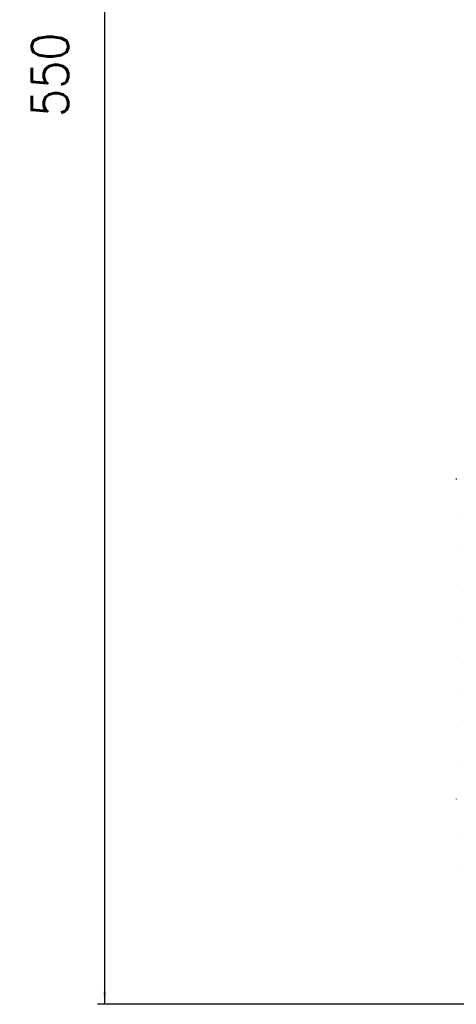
# Model space of a CAD drawing. Header units: inches. Extents: x -793 to 933, y -291 to 698.
# Tile 2 of 21: x -793 to -673, y 65 to 335. Entities that reach past the tile are written whole.
import ezdxf

# ---------------------------------------------------------------- set-up
doc = ezdxf.new("R2010")
doc.units = ezdxf.units.IN
doc.layers.add('1', color=7, linetype='Continuous')
doc.styles.add('CONVERTER_11', font='txt.shx', dxfattribs={"width": 0.9})
doc.dimstyles.new('ME10_DIM_12', dxfattribs={"dimtxt": 10, "dimasz": 3.5, "dimexe": 2, "dimexo": 0, "dimgap": 10, "dimtad": 1, "dimdec": 1, "dimdsep": 46, "dimtxsty": 'CONVERTER_11', "dimsah": 1, "dimcen": 0.09, "dimclrd": 2, "dimclre": 2, "dimclrt": 7, "dimadec": 0, "dimazin": 0, "dimtfac": 1, "dimtdec": 4, "dimtix": 1, "dimtmove": 0, "dimatfit": 3, "dimfxl": 0, "dimtolj": 1, "dimtzin": 0, "dimarcsym": 0})

# ---------------------------------------------------------------- blocks, each defined once
blk = doc.blocks.new('Aletta_1_1_1_1_1_1_1_1_1_1__79', base_point=(-673.24, 101.79))
at = {"color": 7, "linetype": 'Continuous'}
for p in [(-673.24, 101.8), (-673.24, 101.79)]:
    blk.add_line(p, (-673.24, 101.79), dxfattribs=at)
blk = doc.blocks.new('Aletta_1_1_1_1_1_1_1_1_1__80', base_point=(-673.24, 111.59))
at = {"color": 7, "linetype": 'Continuous'}
for p in [(-673.24, 111.6), (-673.24, 111.59)]:
    blk.add_line(p, (-673.24, 111.59), dxfattribs=at)
blk = doc.blocks.new('Aletta_1_1_1_1_1_1_1_1__81', base_point=(-673.24, 121.39))
at = {"color": 7, "linetype": 'Continuous'}
for p in [(-673.24, 121.4), (-673.24, 121.39)]:
    blk.add_line(p, (-673.24, 121.39), dxfattribs=at)
blk = doc.blocks.new('Aletta_1_1_1_1_1_1_1__82', base_point=(-673.24, 131.19))
at = {"color": 7, "linetype": 'Continuous'}
for p in [(-673.24, 131.2), (-673.24, 131.19)]:
    blk.add_line(p, (-673.24, 131.19), dxfattribs=at)
blk = doc.blocks.new('Aletta_1_1_1_1_1_1__83', base_point=(-673.24, 140.99))
at = {"color": 7, "linetype": 'Continuous'}
for p in [(-673.24, 141), (-673.24, 140.99)]:
    blk.add_line(p, (-673.24, 140.99), dxfattribs=at)
blk = doc.blocks.new('Aletta_1_1_1_1_1__84', base_point=(-673.24, 150.79))
at = {"color": 7, "linetype": 'Continuous'}
for p in [(-673.24, 150.8), (-673.24, 150.79)]:
    blk.add_line(p, (-673.24, 150.79), dxfattribs=at)
blk = doc.blocks.new('Aletta_1_1_1_1__85', base_point=(-673.24, 160.59))
at = {"color": 7, "linetype": 'Continuous'}
for p in [(-673.24, 160.6), (-673.24, 160.59)]:
    blk.add_line(p, (-673.24, 160.59), dxfattribs=at)
blk = doc.blocks.new('Aletta_1_1_1__86', base_point=(-673.24, 170.39))
at = {"color": 7, "linetype": 'Continuous'}
for p in [(-673.24, 170.4), (-673.24, 170.39)]:
    blk.add_line(p, (-673.24, 170.39), dxfattribs=at)
blk = doc.blocks.new('Aletta_1_1__87', base_point=(-673.24, 180.19))
at = {"color": 7, "linetype": 'Continuous'}
for p in [(-673.24, 180.2), (-673.24, 180.19)]:
    blk.add_line(p, (-673.24, 180.19), dxfattribs=at)
blk = doc.blocks.new('Aletta_1__88', base_point=(-673.24, 189.99))
at = {"color": 7, "linetype": 'Continuous'}
for p in [(-673.24, 190), (-673.24, 189.99)]:
    blk.add_line(p, (-673.24, 189.99), dxfattribs=at)
blk = doc.blocks.new('Aletta__89', base_point=(-673.24, 199.79))
at = {"color": 7, "linetype": 'Continuous'}
for p in [(-673.24, 199.8), (-673.24, 199.79)]:
    blk.add_line(p, (-673.24, 199.79), dxfattribs=at)
blk = doc.blocks.new('Aletta_alluminio_2__90', base_point=(-673.25, 209.04))
at = {"color": 7, "linetype": 'Continuous'}
for p, q in [((-673.24, 209.3), (-673.24, 209.3)), ((-673.24, 209.05), (-673.24, 209.04))]:
    blk.add_line(p, q, dxfattribs=at)
blk.add_arc((-672.65, 209.17), 0.6, 167.9999, 192.0001, dxfattribs=at)
blk = doc.blocks.new('594695C-594826A_Griglia_anteriore__91', base_point=(-673.25, 101.79))
for name, p in [('Aletta_alluminio_2__90', (-673.25, 209.04)), ('Aletta__89', (-673.24, 199.79)), ('Aletta_1__88', (-673.24, 189.99)), ('Aletta_1_1__87', (-673.24, 180.19)), ('Aletta_1_1_1__86', (-673.24, 170.39)), ('Aletta_1_1_1_1__85', (-673.24, 160.59)), ('Aletta_1_1_1_1_1__84', (-673.24, 150.79)), ('Aletta_1_1_1_1_1_1__83', (-673.24, 140.99)), ('Aletta_1_1_1_1_1_1_1__82', (-673.24, 131.19)), ('Aletta_1_1_1_1_1_1_1_1__81', (-673.24, 121.39)), ('Aletta_1_1_1_1_1_1_1_1_1__80', (-673.24, 111.59)), ('Aletta_1_1_1_1_1_1_1_1_1_1__79', (-673.24, 101.79))]:
    blk.add_blockref(name, p)
blk = doc.blocks.new('Cornice__100', base_point=(-673.25, 65.3))
blk.add_blockref('594695C-594826A_Griglia_anteriore__91', (-673.25, 101.79))
blk = doc.blocks.new('Kit_incasso_SLS__114', base_point=(-673.25, 65.3))
blk.add_blockref('Cornice__100', (-673.25, 65.3))
blk = doc.blocks.new('ASSEMBLATO_1__115', base_point=(-673.25, 65.3))
blk.add_blockref('Kit_incasso_SLS__114', (-673.25, 65.3))
blk = doc.blocks.new('SLS_INCASSO__123', base_point=(-673.25, 65.1))
blk.add_blockref('ASSEMBLATO_1__115', (-673.25, 65.3))
blk = doc.blocks.new('*D197')
at = {"layer": '1', "color": 2, "linetype": 'Continuous'}
for p, q in [((-664.04, 616.19), (-771.72, 616.19)), ((-769.72, 616.19), (-769.72, 65.1)), ((-662.54, 65.1), (-771.72, 65.1))]:
    blk.add_line(p, q, dxfattribs=at)
at = {"layer": '1', "color": 2}
for points in [[(-769.26, 612.69), (-770.18, 612.69), (-769.72, 616.19)], [(-770.18, 68.6), (-769.26, 68.6), (-769.72, 65.1)]]:
    blk.add_solid(points, dxfattribs=at)
at = {"layer": '1', "color": 7, "insert": (-779.72, 308.41), "char_height": 10, "attachment_point": 7, "rotation": 90, "line_spacing_factor": 0.60024, "style": 'CONVERTER_11'}
blk.add_mtext('550', dxfattribs=at)
blk = doc.blocks.new('D', base_point=(-592, 285))
blk.add_blockref('SLS_INCASSO__123', (-673.25, 65.1))
at = {"layer": '1'}
dim = blk.add_linear_dim(base=(-769.72, 616.19), p1=(-662.54, 65.1), p2=(-664.04, 616.19), angle=90, text='550', dimstyle='ME10_DIM_12', dxfattribs=at)
dim.commit()
dim.dimension.update_dxf_attribs({"geometry": '*D197', "text_midpoint": (-784.72, 320.41), "text_rotation": 90})

msp = doc.modelspace()

# ---------------------------------------------------------------- block references
msp.add_blockref('D', (-592, 285))

doc.saveas('drawing.dxf')
